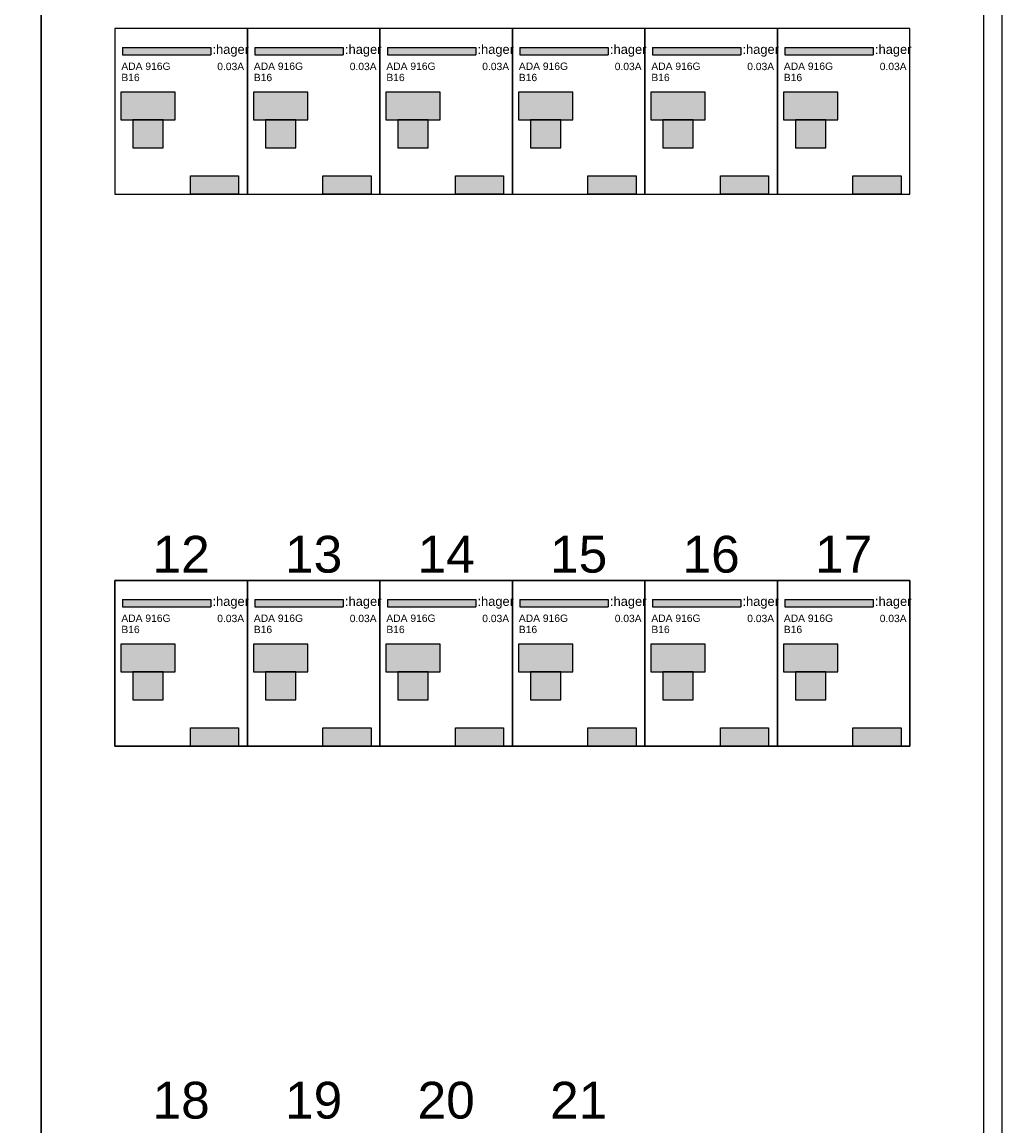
# Model space of a CAD drawing. Header units: millimetres. Extents: x -34400 to 195000, y -27609 to 98965.
# Tile 6 of 15: x -25684 to -23022, y 27323 to 30323. Entities that reach past the tile are written whole.
import ezdxf
from ezdxf.enums import TextEntityAlignment as Align

# ---------------------------------------------------------------- set-up
doc = ezdxf.new("R2010")
doc.units = ezdxf.units.MM
doc.header["$LTSCALE"] = 100
doc.layers.add('EL$6----', color=7, linetype='Continuous')
doc.styles.add('Arial', font='arial.ttf')

# ---------------------------------------------------------------- blocks, each defined once
blk = doc.blocks.new('*U13')
blk.add_hatch(color=256).paths.add_polyline_path([(260.5, -50.9), (20.4, -50.9), (20.4, -70.9), (260.5, -70.9)], flags=17)
for color, points in [(160, [(20.4, -50.9), (20.4, -70.9), (260.5, -70.9), (260.5, -50.9)]), (8, [(16.1, -247.8), (163.9, -247.8), (163.9, -172.7), (16.1, -172.7)]), (8, [(48.9, -323.6), (131.1, -323.6), (131.1, -247.8), (48.9, -247.8)])]:
    blk.add_hatch(color=color).paths.add_polyline_path(points)
h = blk.add_hatch(color=160)
h.dxf.hatch_style = 1
h.paths.add_polyline_path([(205, -400), (205, -450), (336, -450), (336, -400)])
at = {"color": 0}
for p, q in [((20.4, -50.9), (260.5, -50.9)), ((20.4, -50.9), (20.4, -70.9)), ((260.5, -50.9), (260.5, -70.9)), ((20.4, -70.9), (260.5, -70.9))]:
    blk.add_line(p, q, dxfattribs=at)
blk.add_lwpolyline([(0, 0), (0, -450), (360, -450), (360, 0), (0, 0)], dxfattribs=at)
for points in [[(16.1, -247.8), (163.9, -247.8), (163.9, -172.7), (16.1, -172.7)], [(48.9, -323.6), (131.1, -323.6), (131.1, -247.8), (48.9, -247.8)], [(48.9, -323.6), (131.1, -323.6), (131.1, -247.8), (48.9, -247.8)]]:
    blk.add_lwpolyline(points, close=True, dxfattribs=at)
at = {"flags": 128}
blk.add_lwpolyline([(205, -450), (205, -400), (336, -400), (336, -450)], close=True, dxfattribs=at)
at = {"color": 160, "style": 'Arial'}
blk.add_text(':hager', height=25, dxfattribs=at).set_placement((265.1, -68.7))
at = {"style": 'Arial'}
for tag, p in [('TYPE', (17.5, -112.2)), ('VERMOGEN', (17.5, -142.7))]:
    blk.add_attdef(tag, p, '', height=20, dxfattribs=at)
blk.add_attdef('UITSCHAKELWAARDE', text='', height=20, dxfattribs=at).set_placement((351, -112.8), align=Align.RIGHT)

msp = doc.modelspace()

# ---------------------------------------------------------------- linework, layer by layer
at = {"layer": 'EL$6----'}
for points in [[(-28241.5, 33145.7), (-23021.5, 33145.7), (-23021.5, 23847), (-28241.5, 23847)], [(-28191.5, 30829.9), (-25631.5, 30829.9), (-25631.5, 24829.9), (-28191.5, 24829.9)], [(-25631.5, 30829.9), (-23071.5, 30829.9), (-23071.5, 24829.9), (-25631.5, 24829.9)]]:
    msp.add_lwpolyline(points, close=True, dxfattribs=at)
at = {"layer": 'EL$6----', "ltscale": 0.2}
for points in [[(-23271.5, 30304.9), (-25431.5, 30304.9), (-25431.5, 29854.9), (-23271.5, 29854.9)], [(-23271.5, 28354.9), (-25431.5, 28354.9), (-25431.5, 28804.9), (-23271.5, 28804.9)]]:
    msp.add_lwpolyline(points, close=True, dxfattribs=at)

# ---------------------------------------------------------------- block references
at = {"layer": 'EL$6----'}
for p in [(-25431.5, 30304.9), (-25071.5, 30304.9), (-24711.5, 30304.9), (-24351.5, 30304.9), (-23991.5, 30304.9), (-23631.5, 30304.9), (-25431.5, 28804.9), (-25071.5, 28804.9), (-24711.5, 28804.9), (-24351.5, 28804.9), (-23991.5, 28804.9), (-23631.5, 28804.9)]:
    msp.add_blockref('*U13', p, dxfattribs=at).add_auto_attribs({'TYPE': 'ADA 916G', 'VERMOGEN': 'B16', 'UITSCHAKELWAARDE': '0.03A'})

# ---------------------------------------------------------------- texts
at = {"layer": 'EL$6----', "style": 'Arial'}
for s, p in [('12', (-25251.5, 28876.6)), ('13', (-24891.5, 28876.6)), ('14', (-24531.5, 28876.6)), ('15', (-24171.5, 28876.6)), ('16', (-23811.5, 28876.6)), ('17', (-23451.5, 28876.6)), ('18', (-25251.5, 27393)), ('19', (-24891.5, 27393)), ('20', (-24531.5, 27393)), ('21', (-24171.5, 27393))]:
    msp.add_text(s, height=100, dxfattribs=at).set_placement(p, align=Align.MIDDLE_CENTER)

doc.saveas('drawing.dxf')
